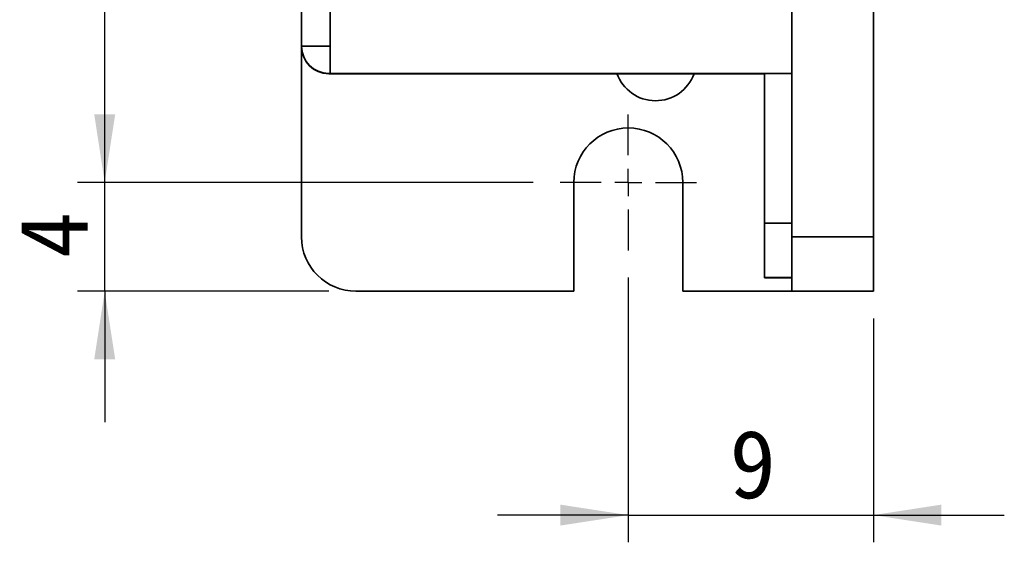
# Model space of a CAD drawing. Header units: millimetres. Extents: x 0 to 297, y 0 to 210.
# Tile 5 of 9: x 183 to 219, y 42 to 61. Entities that reach past the tile are written whole.
import ezdxf

# ---------------------------------------------------------------- set-up
doc = ezdxf.new("R2010")
doc.units = ezdxf.units.MM
doc.layers.add('標註文字', color=4, linetype='Continuous')
doc.styles.add('SLDTEXTSTYLE0', font='kaiu.ttf')
doc.dimstyles.new('SLDDIMSTYLE0', dxfattribs={"dimtxt": 2.5, "dimasz": 2.5, "dimexe": 0, "dimexo": 0.0625, "dimtad": 1, "dimrnd": 1e-09, "dimzin": 12, "dimdsep": 46, "dimtxsty": 'SLDTEXTSTYLE0', "dimsah": 1, "dimcen": 0.09, "dimadec": 0, "dimazin": 3, "dimtfac": 1, "dimtmove": 0, "dimatfit": 0, "dimfxl": 0, "dimfrac": 2, "dimtolj": 1, "dimtzin": 12, "dimarcsym": 0})
doc.dimstyles.new('SLDDIMSTYLE1', dxfattribs={"dimtxt": 2.5, "dimasz": 2.5, "dimexe": 0, "dimexo": 0.0625, "dimtad": 1, "dimrnd": 1e-09, "dimzin": 12, "dimdsep": 46, "dimtxsty": 'SLDTEXTSTYLE0', "dimsah": 1, "dimcen": 0.09, "dimadec": 0, "dimazin": 3, "dimtfac": 1, "dimtofl": 0, "dimtmove": 0, "dimatfit": 3, "dimfxl": 0, "dimfrac": 2, "dimtolj": 1, "dimtzin": 12, "dimarcsym": 0})

# ---------------------------------------------------------------- blocks, each defined once
blk = doc.blocks.new('_D_3')
at = {"layer": '標註文字'}
for p, q in [((201.666, 132.122), (184.938, 132.122)), ((185.938, 55.122), (185.938, 132.122)), ((201.666, 55.122), (184.938, 55.122))]:
    blk.add_line(p, q, dxfattribs=at)
for points in [[(185.938, 132.122), (185.553, 129.622), (186.323, 129.622)], [(185.938, 55.122), (186.323, 57.622), (185.553, 57.622)]]:
    blk.add_solid(points, dxfattribs=at)
at = {"layer": '標註文字', "insert": (182.816, 92.059), "char_height": 2.5, "attachment_point": 1, "rotation": 90, "style": 'SLDTEXTSTYLE0'}
blk.add_mtext('77', dxfattribs=at)
blk = doc.blocks.new('_D_4')
at = {"layer": '標註文字'}
for p, q in [((185.938, 55.122), (185.938, 59.93)), ((201.666, 55.122), (184.938, 55.122)), ((185.938, 51.122), (185.938, 55.122)), ((194.166, 51.122), (184.938, 51.122)), ((185.938, 51.122), (185.938, 46.314))]:
    blk.add_line(p, q, dxfattribs=at)
for points in [[(185.938, 55.122), (186.323, 57.622), (185.553, 57.622)], [(185.938, 51.122), (185.553, 48.622), (186.323, 48.622)]]:
    blk.add_solid(points, dxfattribs=at)
at = {"layer": '標註文字', "insert": (182.816, 52.341), "char_height": 2.5, "attachment_point": 1, "rotation": 90, "style": 'SLDTEXTSTYLE0'}
blk.add_mtext('4', dxfattribs=at)
blk = doc.blocks.new('_D_5')
at = {"layer": '標註文字'}
for p, q in [((205.166, 51.622), (205.166, 41.897)), ((214.166, 50.122), (214.166, 41.897)), ((205.166, 42.897), (200.358, 42.897)), ((205.166, 42.897), (214.166, 42.897)), ((214.166, 42.897), (218.973, 42.897))]:
    blk.add_line(p, q, dxfattribs=at)
for points in [[(205.166, 42.897), (202.666, 43.282), (202.666, 42.512)], [(214.166, 42.897), (216.666, 42.512), (216.666, 43.282)]]:
    blk.add_solid(points, dxfattribs=at)
at = {"layer": '標註文字', "insert": (208.884, 46.019), "char_height": 2.5, "attachment_point": 1, "style": 'SLDTEXTSTYLE0'}
blk.add_mtext('9', dxfattribs=at)
blk = doc.blocks.new('SW_CENTERMARKSYMBOL_1')
at = {"layer": '標註文字', "color": 0}
for p, q in [((0, 1), (0, 2.5)), ((0, 0), (0, 0.5)), ((-1, 0), (-2.5, 0)), ((0, 0), (-0.5, 0)), ((0, 0), (0, -0.5)), ((0, 0), (0.5, 0)), ((1, 0), (2.5, 0)), ((0, -1), (0, -2.5))]:
    blk.add_line(p, q, dxfattribs=at)

msp = doc.modelspace()

# ---------------------------------------------------------------- linework, layer by layer
at = {"color": 7, "linetype": 'Continuous', "lineweight": 35}
for p, q in [((214.166, 134.122), (214.166, 53.122)), ((211.166, 128.126), (211.166, 59.126)), ((193.166, 60.126), (193.166, 127.126)), ((194.216, 60.126), (194.216, 127.126)), ((194.166, 60.126), (193.166, 60.126)), ((193.166, 60.117), (193.166, 60.126)), ((193.166, 53.122), (193.166, 60.117)), ((194.216, 59.126), (194.216, 60.126)), ((194.166, 59.117), (194.166, 59.126)), ((194.166, 59.126), (194.216, 59.126)), ((205.166, 59.117), (194.166, 59.117)), ((211.166, 59.126), (194.216, 59.126)), ((194.216, 59.126), (211.166, 59.126)), ((194.216, 59.126), (194.216, 59.126)), ((206.166, 59.123), (199.166, 59.123)), ((199.166, 59.123), (199.166, 59.121)), ((199.166, 59.121), (200.166, 59.121)), ((200.166, 59.121), (200.166, 59.123)), ((200.166, 59.121), (200.166, 59.119)), ((200.166, 59.119), (206.166, 59.119)), ((205.166, 59.116), (205.166, 59.117)), ((207.166, 59.116), (205.166, 59.116)), ((206.166, 59.119), (206.166, 59.123)), ((210.166, 59.117), (207.166, 59.117)), ((207.166, 59.117), (207.166, 59.116)), ((211.166, 59.123), (209.666, 59.123)), ((209.666, 59.123), (209.666, 59.123)), ((209.666, 59.123), (210.166, 59.123)), ((210.166, 59.121), (209.666, 59.121)), ((209.666, 59.121), (209.666, 59.121)), ((209.666, 59.121), (210.166, 59.121)), ((210.166, 53.623), (210.166, 59.123)), ((211.166, 59.126), (211.166, 59.126)), ((211.166, 53.122), (211.166, 59.126)), ((203.166, 55.122), (203.166, 51.122)), ((207.166, 51.122), (207.166, 55.122)), ((211.166, 53.623), (210.166, 53.623)), ((210.166, 51.623), (210.166, 53.623)), ((211.166, 53.122), (211.166, 51.122)), ((214.166, 53.122), (211.166, 53.122)), ((214.166, 53.122), (214.166, 51.122)), ((210.166, 51.623), (211.166, 51.623)), ((210.166, 51.621), (210.166, 51.623)), ((211.166, 51.621), (210.166, 51.621)), ((203.166, 51.122), (195.166, 51.122)), ((207.166, 51.122), (211.166, 51.122)), ((211.166, 51.122), (214.166, 51.122))]:
    msp.add_line(p, q, dxfattribs=at)
at = {"color": 7, "linetype": 'Continuous', "lineweight": 35, "flags": 128}
for points in [[(193.166, 60.126), (193.186, 60.126), (193.246, 60.126), (193.343, 60.126), (193.473, 60.126), (193.632, 60.126), (193.814, 60.126), (194.011, 60.126), (194.216, 60.126)], [(194.216, 60.126), (194.206, 60.126), (194.197, 60.126), (194.188, 60.126), (194.18, 60.126), (194.174, 60.126), (194.169, 60.126), (194.167, 60.126), (194.166, 60.126)]]:
    msp.add_lwpolyline(points, dxfattribs=at)
at = {"color": 7, "linetype": 'Continuous', "lineweight": 35}
for centre, radius, start, end in [((194.166, 60.126), 1, 180, 270), ((194.166, 60.117), 1, 180, 270), ((206.166, 59.622), 1.5, 199.305, 340.3159), ((205.166, 55.122), 2, 0, 180), ((195.166, 53.122), 2, 180, 270)]:
    msp.add_arc(centre, radius, start, end, dxfattribs=at)

# ---------------------------------------------------------------- block references
at = {"layer": '標註文字'}
msp.add_blockref('SW_CENTERMARKSYMBOL_1', (205.166, 55.122), dxfattribs=at)

# ---------------------------------------------------------------- dimensions: what is measured, and where the dimension line sits
for base, p1, p2, dimstyle, picture, middle in [((185.938, 132.122), (202.666, 55.122), (202.666, 132.122), 'SLDDIMSTYLE1', '_D_3', (185.938, 93.622)), ((185.938, 55.122), (195.166, 51.122), (202.666, 55.122), 'SLDDIMSTYLE0', '_D_4', (185.938, 53.122))]:
    dim = msp.add_linear_dim(base=base, p1=p1, p2=p2, angle=90, dimstyle=dimstyle, dxfattribs=at)
    dim.commit()
    dim.dimension.update_dxf_attribs({"geometry": picture, "text_midpoint": middle, "dimtype": 160})
dim = msp.add_linear_dim(base=(214.166, 42.897), p1=(205.166, 52.622), p2=(214.166, 51.122), dimstyle='SLDDIMSTYLE0', dxfattribs=at)
dim.commit()
dim.dimension.update_dxf_attribs({"geometry": '_D_5', "text_midpoint": (209.666, 42.897), "dimtype": 160})

doc.saveas('drawing.dxf')
